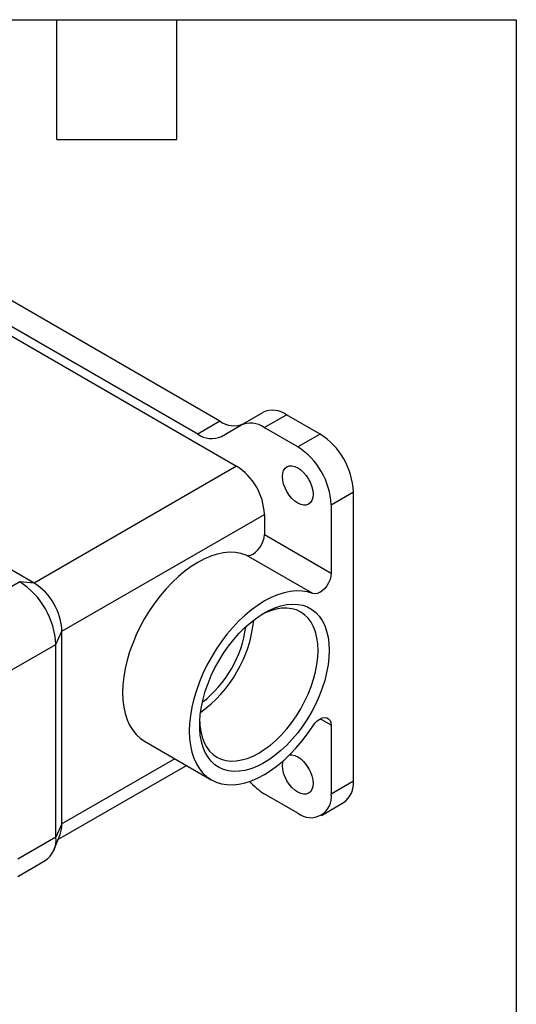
# Model space of a CAD drawing. Header units: millimetres. Extents: x 13 to 546, y 13 to 419.
# Tile 7 of 7: x 483 to 546, y 294 to 419. Entities that reach past the tile are written whole.
import ezdxf

# ---------------------------------------------------------------- set-up
doc = ezdxf.new("R2010")
doc.units = ezdxf.units.MM
doc.header["$LTSCALE"] = 2
doc.linetypes.add('SLD-Solid', pattern=[0])
doc.layers.add('TEXT', color=140, linetype='SLD-Solid', lineweight=25)

msp = doc.modelspace()

# ---------------------------------------------------------------- linework, layer by layer
for p, q in [((468.112, 386.851), (510.538, 362.359)), ((508.427, 368.068), (475.879, 386.858)), ((505.599, 366.435), (473.051, 385.225)), ((511.063, 367.562), (513.892, 369.194)), ((508.427, 368.068), (505.599, 366.435)), ((514.063, 367.265), (516.892, 368.898)), ((521.145, 366.442), (516.892, 368.898)), ((508.599, 366.138), (511.063, 367.562)), ((518.316, 364.809), (514.063, 367.265)), ((521.145, 366.442), (518.316, 364.809)), ((510.538, 362.359), (484.798, 347.5)), ((522.559, 357.461), (525.387, 359.094)), ((525.387, 322.349), (525.387, 359.094)), ((522.559, 357.461), (522.559, 348.759)), ((488.334, 341.376), (514.074, 356.235)), ((514.074, 356.235), (514.074, 353.657)), ((484.798, 347.5), (474.359, 353.526)), ((514.074, 353.657), (522.559, 348.759)), ((520.232, 346.168), (511.747, 351.066)), ((482.961, 347.664), (477.17, 344.321)), ((484.798, 347.5), (482.961, 347.664)), ((487.557, 339.703), (488.334, 341.376)), ((488.334, 316.88), (488.334, 341.376)), ((480.486, 335.621), (487.557, 339.703)), ((487.557, 315.207), (487.557, 339.703)), ((522.559, 329.419), (521.144, 330.235)), ((522.559, 329.419), (522.559, 320.717)), ((498.839, 327.397), (507.324, 322.499)), ((487.832, 314.899), (504.16, 324.325)), ((502.696, 325.171), (488.334, 316.88)), ((522.559, 320.717), (525.387, 322.349)), ((518.316, 318.267), (514.063, 320.722)), ((521.316, 317.97), (524.144, 319.602)), ((488.334, 316.88), (487.557, 315.207)), ((487.255, 313.488), (488.101, 315.557)), ((487.557, 315.207), (482.716, 312.412)), ((482.716, 310.213), (486.211, 312.231))]:
    msp.add_line(p, q)
at = {"flags": 128}
for points in [[(516.372, 361.033), (516.409, 361.449), (516.52, 361.807), (516.699, 362.091), (516.941, 362.292), (517.236, 362.401), (517.572, 362.414), (517.937, 362.332), (518.316, 362.156), (518.696, 361.894), (519.06, 361.555), (519.397, 361.154), (519.691, 360.704), (519.933, 360.224), (520.113, 359.732), (520.223, 359.247), (520.261, 358.788), (520.223, 358.371), (520.113, 358.014), (519.933, 357.729), (519.691, 357.529), (519.397, 357.42), (519.06, 357.406), (518.696, 357.489), (518.316, 357.665), (517.937, 357.927), (517.572, 358.265), (517.236, 358.667), (516.941, 359.116), (516.699, 359.596), (516.52, 360.088), (516.409, 360.573), (516.372, 361.033)], [(511.747, 351.066), (512.014, 351.015), (512.314, 351.058), (512.632, 351.192), (512.951, 351.411), (513.255, 351.704), (513.529, 352.055), (513.758, 352.446), (513.93, 352.858), (514.037, 353.269), (514.074, 353.657)], [(511.747, 351.066), (511.087, 351.274), (510.385, 351.389), (509.646, 351.409), (508.877, 351.336), (508.082, 351.169), (507.268, 350.91), (506.442, 350.561), (505.609, 350.124), (504.776, 349.603), (503.949, 349.002), (503.134, 348.325), (502.338, 347.578), (501.568, 346.765), (500.827, 345.895), (500.123, 344.972), (499.461, 344.004), (498.846, 342.999), (498.282, 341.964), (497.773, 340.908), (497.325, 339.837), (496.939, 338.76), (496.62, 337.686), (496.369, 336.623), (496.188, 335.579), (496.079, 334.561), (496.042, 333.578), (496.079, 332.637), (496.188, 331.745), (496.369, 330.91), (496.62, 330.136), (496.939, 329.431), (497.325, 328.8), (497.773, 328.247), (498.282, 327.777), (498.839, 327.397)], [(522.559, 348.759), (522.523, 348.37), (522.415, 347.959), (522.243, 347.548), (522.014, 347.156), (521.74, 346.805), (521.436, 346.513), (521.117, 346.294), (520.799, 346.159), (520.499, 346.117), (520.232, 346.168)], [(520.232, 346.168), (519.572, 346.376), (518.87, 346.49), (518.132, 346.511), (517.362, 346.437), (516.567, 346.271), (515.754, 346.012), (514.927, 345.662), (514.094, 345.226), (513.261, 344.705), (512.434, 344.103), (511.619, 343.426), (510.824, 342.679), (510.053, 341.867), (509.313, 340.996), (508.609, 340.074), (507.946, 339.106), (507.331, 338.101), (506.767, 337.066), (506.259, 336.009), (505.81, 334.938), (505.424, 333.862), (505.105, 332.788), (504.854, 331.725), (504.673, 330.68), (504.564, 329.663), (504.528, 328.68), (504.564, 327.739), (504.673, 326.847), (504.854, 326.011), (505.105, 325.238), (505.424, 324.533), (505.81, 323.901), (506.259, 323.349), (506.767, 322.879), (507.331, 322.495), (507.946, 322.2), (508.609, 321.997), (509.313, 321.888), (510.053, 321.871), (510.824, 321.949), (511.619, 322.121), (512.434, 322.384), (513.261, 322.738), (514.094, 323.179), (514.927, 323.704), (515.754, 324.309), (516.567, 324.99), (517.362, 325.74), (518.132, 326.555), (518.87, 327.429), (519.572, 328.354), (520.232, 329.323)], [(505.844, 329.857), (505.872, 329.42), (505.981, 328.638), (506.16, 327.914), (506.409, 327.254), (506.725, 326.665), (507.105, 326.153), (507.545, 325.721), (508.042, 325.375), (508.589, 325.118), (509.183, 324.953), (509.817, 324.88), (510.485, 324.901), (511.18, 325.015), (511.897, 325.221), (512.628, 325.518), (513.367, 325.902), (514.105, 326.37), (514.836, 326.918), (515.553, 327.539), (516.248, 328.228), (516.916, 328.979), (517.55, 329.783), (518.144, 330.634), (518.692, 331.524), (519.188, 332.442), (519.628, 333.382), (520.008, 334.333), (520.324, 335.287), (520.573, 336.234), (520.753, 337.166), (520.861, 338.073), (520.897, 338.946), (520.861, 339.777), (520.753, 340.559), (520.573, 341.283), (520.324, 341.943), (520.008, 342.532), (519.628, 343.045), (519.188, 343.476), (518.692, 343.822), (518.144, 344.079), (517.55, 344.244), (516.916, 344.317), (516.248, 344.296), (515.553, 344.182), (514.836, 343.976), (514.105, 343.679), (513.711, 343.484)], [(522.311, 338.946), (522.275, 338.034), (522.167, 337.089), (521.988, 336.118), (521.739, 335.13), (521.422, 334.134), (521.041, 333.138), (520.599, 332.152), (520.1, 331.183), (519.547, 330.241), (518.947, 329.334), (518.304, 328.469), (517.623, 327.655), (516.911, 326.898), (516.175, 326.205), (515.42, 325.582), (514.653, 325.035), (513.881, 324.569), (513.11, 324.187), (512.348, 323.893), (511.602, 323.689), (510.877, 323.578), (510.18, 323.56), (509.517, 323.635), (508.894, 323.803), (508.317, 324.062), (507.791, 324.411), (507.319, 324.845), (506.908, 325.362), (506.559, 325.956), (506.276, 326.622), (506.061, 327.355), (505.917, 328.148), (505.845, 328.994), (505.845, 329.886), (505.917, 330.816), (506.061, 331.775), (506.276, 332.755), (506.559, 333.748), (506.908, 334.745), (507.319, 335.737), (507.791, 336.716), (508.317, 337.672), (508.894, 338.598), (509.517, 339.485), (510.18, 340.325), (510.877, 341.112), (511.602, 341.838), (512.348, 342.496), (513.11, 343.082), (513.881, 343.589), (514.653, 344.014), (515.42, 344.352), (516.175, 344.601), (516.911, 344.759), (517.623, 344.824), (518.304, 344.795), (518.947, 344.673), (519.547, 344.459), (520.1, 344.155), (520.599, 343.763), (521.041, 343.287), (521.422, 342.731), (521.739, 342.101), (521.988, 341.4), (522.167, 340.636), (522.275, 339.816), (522.311, 338.946)], [(520.232, 329.323), (520.499, 329.683), (520.799, 329.986), (521.117, 330.219), (521.436, 330.369), (521.74, 330.427), (522.014, 330.392), (522.243, 330.265), (522.415, 330.053), (522.523, 329.766), (522.559, 329.419)], [(517.287, 325.665), (517.572, 325.67), (517.937, 325.587), (518.316, 325.411), (518.696, 325.149), (519.06, 324.811), (519.397, 324.409), (519.691, 323.96), (519.933, 323.48), (520.113, 322.988), (520.223, 322.503), (520.261, 322.043), (520.223, 321.627), (520.113, 321.269), (519.933, 320.985), (519.691, 320.784), (519.397, 320.675), (519.06, 320.662), (518.696, 320.745), (518.316, 320.92), (517.937, 321.183), (517.572, 321.521), (517.236, 321.923), (516.941, 322.372), (516.699, 322.852), (516.52, 323.344), (516.409, 323.829), (516.372, 324.288), (516.372, 324.288)], [(516.372, 324.288), (516.409, 324.705), (516.455, 324.89)]]:
    msp.add_lwpolyline(points, dxfattribs=at)
for centre, radius, start, end in [((515.134, 366.444), 3.018, 54.38183, 114.31395), ((510.19, 370.537), 3.034, 234.46737, 293.338), ((512.306, 364.812), 3.018, 54.38183, 114.31395), ((507.356, 368.889), 3.018, 234.38183, 294.31395), ((516.176, 358.675), 9.221, 2.60548, 57.39452), ((513.348, 357.042), 9.221, 2.60548, 57.39452), ((506.452, 355.918), 7.628, 2.38686, 57.61314), ((524.084, 363.24), 5.103, 205.62912, 214.3655), ((477.578, 339.249), 9.989, 2.60548, 57.39452), ((480.712, 341.058), 7.628, 2.38686, 57.61314), ((496.077, 344.58), 16.75, 306.09895, 353.90642), ((497.109, 343.984), 14.752, 307.94043, 352.06494), ((524.084, 326.496), 5.103, 205.62912, 214.3655), ((517.999, 327.273), 7.642, 220.60634, 239.00324), ((522.369, 322.06), 3.032, 305.84152, 5.47066), ((519.972, 320.297), 2.62, 230.79671, 9.21404), ((484.93, 316.797), 3.405, 338.64291, 1.39191), ((484.476, 314.808), 3.106, 303.93673, 7.37545)]:
    msp.add_arc(centre, radius, start, end)
at = {"layer": 'TEXT'}
for p, q in [((12.7, 419.1), (546.1, 419.1)), ((487.68, 403.86), (487.68, 419.1)), ((502.92, 403.86), (502.92, 419.1)), ((546.1, 419.1), (546.1, 12.7)), ((487.68, 403.86), (502.92, 403.86))]:
    msp.add_line(p, q, dxfattribs=at)

doc.saveas('drawing.dxf')
